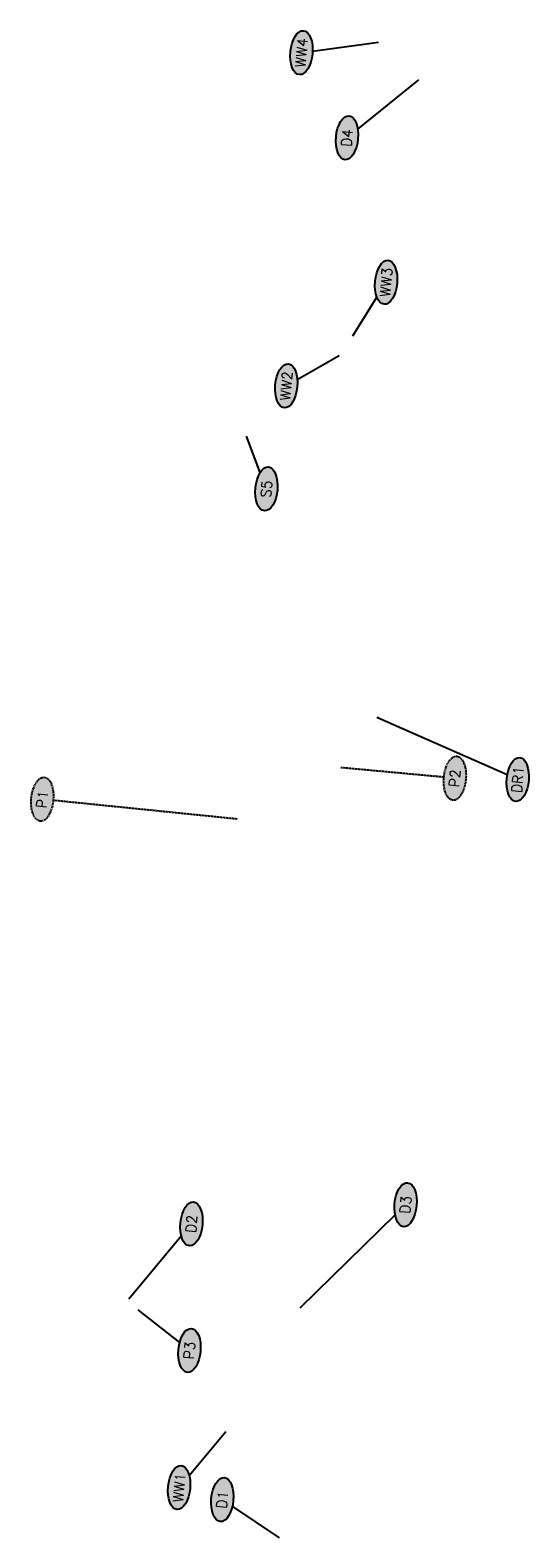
# Model space of a CAD drawing. Extents: x 1515345 to 1515691, y 638596 to 641881.
# Tile 2 of 5: x 1515411 to 1515536, y 639423 to 639799. Entities that reach past the tile are written whole.
import ezdxf

# ---------------------------------------------------------------- set-up
doc = ezdxf.new("R2010")
doc.units = 0
doc.header["$MEASUREMENT"] = 0
doc.linetypes.add('DASHED2', pattern=[0.375, 0.25, -0.125])
doc.layers.add('BORDER', color=7, linetype='Continuous')
doc.layers.add('P-LABEL', color=7, linetype='Continuous')
doc.styles.get("Standard").update_dxf_attribs({"font": 'simplex.shx'})

msp = doc.modelspace()

# ---------------------------------------------------------------- hatches: boundary and pattern name
at = {"layer": 'BORDER'}
h = msp.add_hatch(color=251, dxfattribs=at)
h.dxf.hatch_style = 1
edge = h.paths.add_edge_path()
edge.add_ellipse((1515478.84, 639793.7), major_axis=(-0.5, -5.48), ratio=0.5, start_angle=0, end_angle=360)
h = msp.add_hatch(color=251, dxfattribs=at)
h.dxf.hatch_style = 1
edge = h.paths.add_edge_path()
edge.add_ellipse((1515490.19, 639772.48), major_axis=(-0.5, -5.48), ratio=0.5, start_angle=0, end_angle=360)
h = msp.add_hatch(color=251, dxfattribs=at)
h.dxf.hatch_style = 1
edge = h.paths.add_edge_path()
edge.add_ellipse((1515499.93, 639736.46), major_axis=(-0.5, -5.48), ratio=0.5, start_angle=0, end_angle=360)
h = msp.add_hatch(color=251, dxfattribs=at)
h.dxf.hatch_style = 1
edge = h.paths.add_edge_path()
edge.add_ellipse((1515475.06, 639710.63), major_axis=(-0.5, -5.48), ratio=0.5, start_angle=0, end_angle=360)
h = msp.add_hatch(color=251, dxfattribs=at)
h.dxf.hatch_style = 1
edge = h.paths.add_edge_path()
edge.add_ellipse((1515470.11, 639684.95), major_axis=(-0.5, -5.48), ratio=0.5, start_angle=0, end_angle=360)
h = msp.add_hatch(color=251, dxfattribs=at)
h.dxf.hatch_style = 1
edge = h.paths.add_edge_path()
edge.add_ellipse((1515517.06, 639612.82), major_axis=(-0.5, -5.48), ratio=0.5, start_angle=0, end_angle=360)
h = msp.add_hatch(color=251, dxfattribs=at)
h.dxf.hatch_style = 1
edge = h.paths.add_edge_path()
edge.add_ellipse((1515532.73, 639612.52), major_axis=(-0.5, -5.48), ratio=0.5, start_angle=0, end_angle=360)
h = msp.add_hatch(color=251, dxfattribs=at)
h.dxf.hatch_style = 1
edge = h.paths.add_edge_path()
edge.add_ellipse((1515414.26, 639607.58), major_axis=(-0.5, -5.48), ratio=0.5, start_angle=0, end_angle=360)
h = msp.add_hatch(color=251, dxfattribs=at)
h.dxf.hatch_style = 1
edge = h.paths.add_edge_path()
edge.add_ellipse((1515504.79, 639506.51), major_axis=(-0.5, -5.48), ratio=0.5, start_angle=0, end_angle=360)
h = msp.add_hatch(color=251, dxfattribs=at)
h.dxf.hatch_style = 1
edge = h.paths.add_edge_path()
edge.add_ellipse((1515451.43, 639501.74), major_axis=(-0.5, -5.48), ratio=0.5, start_angle=0, end_angle=360)
h = msp.add_hatch(color=251, dxfattribs=at)
h.dxf.hatch_style = 1
edge = h.paths.add_edge_path()
edge.add_ellipse((1515450.94, 639470.19), major_axis=(-0.5, -5.48), ratio=0.5, start_angle=0, end_angle=360)
h = msp.add_hatch(color=251, dxfattribs=at)
h.dxf.hatch_style = 1
edge = h.paths.add_edge_path()
edge.add_ellipse((1515448.36, 639436.02), major_axis=(-0.5, -5.48), ratio=0.5, start_angle=0, end_angle=360)
h = msp.add_hatch(color=251, dxfattribs=at)
h.dxf.hatch_style = 1
edge = h.paths.add_edge_path()
edge.add_ellipse((1515459.12, 639433), major_axis=(-0.5, -5.48), ratio=0.5, start_angle=0, end_angle=360)

# ---------------------------------------------------------------- linework, layer by layer
at = {"layer": 'BORDER', "flags": 128}
for points in [[(1515481.62, 639794.08), (1515498.01, 639796.35)], [(1515492.87, 639774.64), (1515508.06, 639786.89)], [(1515477.81, 639712.22), (1515488.22, 639718.22)], [(1515468.57, 639689.06), (1515465.19, 639698.06)], [(1515530.11, 639613.67), (1515497.61, 639627.95)], [(1515502.18, 639503.96), (1515478.42, 639480.73)], [(1515448.92, 639498.72), (1515435.87, 639482.98)], [(1515448.5, 639472.14), (1515438.19, 639480.33)], [(1515450.87, 639439.04), (1515459.96, 639450)], [(1515461.63, 639431.31), (1515473.3, 639423.47)]]:
    msp.add_lwpolyline(points, dxfattribs=at)
at = {"layer": 'BORDER', "elevation": 896.86, "flags": 128}
msp.add_lwpolyline([(1515491.62, 639723.13), (1515497.63, 639732.78)], dxfattribs=at)
at = {"layer": 'BORDER', "linetype": 'DASHED2', "flags": 128}
for points in [[(1515514.32, 639613.08), (1515488.58, 639615.47)], [(1515462.83, 639602.64), (1515417, 639607.3)]]:
    msp.add_lwpolyline(points, dxfattribs=at)
at = {"layer": 'P-LABEL'}
for centre in [(1515478.84, 639793.7), (1515490.19, 639772.48), (1515499.93, 639736.46), (1515475.06, 639710.63), (1515470.11, 639684.95), (1515532.73, 639612.52), (1515504.79, 639506.51), (1515451.43, 639501.74), (1515450.94, 639470.19), (1515448.36, 639436.02), (1515459.12, 639433)]:
    msp.add_ellipse(centre, major_axis=(-0.5, -5.48), ratio=0.5, dxfattribs=at)
at = {"layer": 'P-LABEL', "linetype": 'DASHED2'}
for centre in [(1515517.06, 639612.82), (1515414.26, 639607.58)]:
    msp.add_ellipse(centre, major_axis=(-0.5, -5.48), ratio=0.5, dxfattribs=at)

# ---------------------------------------------------------------- texts
at = {"layer": 'P-LABEL', "char_height": 2.5, "attachment_point": 5, "rotation": 84.8146}
for s, insert in [('WW4', (1515478.84, 639793.7)), ('D4', (1515490.19, 639772.48)), ('WW3', (1515499.93, 639736.46)), ('WW2', (1515475.06, 639710.63)), ('S5', (1515470.11, 639684.95)), ('DR1', (1515532.73, 639612.52)), ('P2', (1515517.06, 639612.82)), ('P1', (1515414.26, 639607.58)), ('D3', (1515504.79, 639506.51)), ('D2', (1515451.43, 639501.74)), ('P3', (1515450.94, 639470.19)), ('WW1', (1515448.36, 639436.02)), ('D1', (1515459.12, 639433))]:
    msp.add_mtext_dynamic_manual_height_columns(s, width=14.8045, gutter_width=0.9, heights=[0], dxfattribs=dict(at, insert=insert))

doc.saveas('drawing.dxf')
